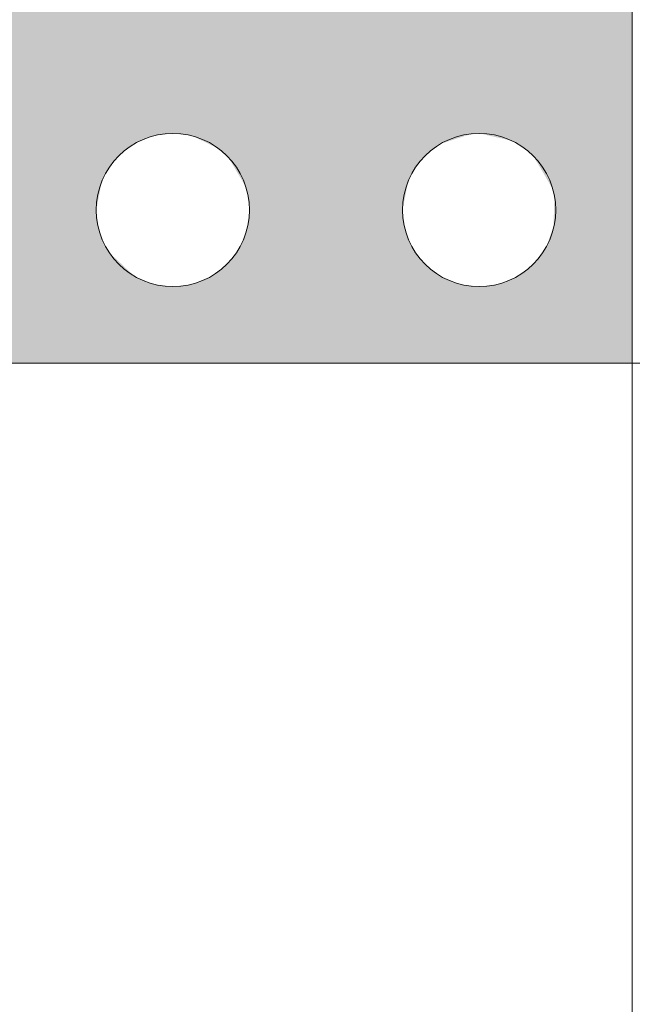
# Model space of a CAD drawing. Header units: metres. Extents: x -14.5 to 13.2, y -19 to 3.3.
# Tile 90 of 210: x 6.5231 to 6.6064, y -11.8514 to -11.7175. Entities that reach past the tile are written whole.
import ezdxf

# ---------------------------------------------------------------- set-up
doc = ezdxf.new("R2010")
doc.units = ezdxf.units.M
for name, color, linetype, lineweight in [('A-ANNO-DIMS', 7, 'Continuous', 9), ('A-ANNO-DIMS-58', 7, 'Continuous', 9), ('A-DETL-GENF', 7, 'Continuous', 5)]:
    doc.layers.add(name, color=color, linetype=linetype, lineweight=lineweight)
doc.layers.add('A-DETL', color=7, linetype='Continuous', lineweight=5, true_color=0x00a600)
doc.styles.add('Arial', font='arial.ttf', dxfattribs={"height": 0.08699999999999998})
doc.dimstyles.new('Com_linha__ref__contínua__-_Cor_Vermelha_Arial_1_5mm', dxfattribs={"dimscale": 0.3048, "dimtxt": 0.08876256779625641, "dimasz": 0.3805774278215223, "dimexe": 0.2854330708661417, "dimexo": 0.2854330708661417, "dimgap": 0.02854330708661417, "dimtad": 1, "dimrnd": 0.01, "dimzin": 0, "dimdsep": 46, "dimtxsty": 'Arial', "dimblk1": 'OBLIQUE', "dimblk2": 'OBLIQUE', "dimsah": 1, "dimcen": 0.09, "dimdle": 0.2854330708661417, "dimazin": 0, "dimtfac": 1, "dimtdec": 4, "dimtix": 1, "dimtmove": 0, "dimatfit": 3, "dimfxl": 1, "dimtvp": 1, "dimtolj": 1, "dimtzin": 0, "dimarcsym": 2})

# ---------------------------------------------------------------- blocks, each defined once
blk = doc.blocks.new('DIMBLOCK69-PLANTA DE COBERTURA')
at = {"layer": 'A-ANNO-DIMS-58', "color": 242, "true_color": 0xbd2b2e, "transparency": 16777216}
for p, q in [((8.259434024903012, -12.50504159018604), (8.259434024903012, -11.44804159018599)), ((8.259434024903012, -11.53504159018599), (8.201434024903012, -11.47704159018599)), ((8.259434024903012, -11.53504159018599), (8.093411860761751, -11.53504159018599)), ((8.259434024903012, -11.53504159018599), (8.317434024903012, -11.59304159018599)), ((8.259434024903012, -11.53504159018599), (8.346434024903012, -11.53504159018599)), ((8.259434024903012, -12.50504159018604), (8.201434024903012, -12.44704159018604)), ((8.259434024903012, -12.50504159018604), (6.093411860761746, -12.50504159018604)), ((8.259434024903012, -12.50504159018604), (8.317434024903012, -12.56304159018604)), ((8.259434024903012, -12.50504159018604), (8.346434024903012, -12.50504159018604))]:
    blk.add_line(p, q, dxfattribs=at)
at = {"layer": 'A-ANNO-DIMS-58', "color": 0, "transparency": 16777216, "insert": (8.137788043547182, -12.13748129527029), "char_height": 0.08699999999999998, "width": 0.2818552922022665, "attachment_point": 1, "rotation": 90, "line_spacing_factor": 0.9417779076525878, "style": 'Arial'}
blk.add_mtext('0,97', dxfattribs=at)
blk = doc.blocks.new('_Oblique')
at = {"color": 0, "linetype": 'ByBlock', "lineweight": -2}
blk.add_line((-0.5, -0.5), (0.5, 0.5), dxfattribs=at)

msp = doc.modelspace()

# ---------------------------------------------------------------- hatches: boundary and pattern name
at = {"layer": 'A-DETL-GENF', "true_color": 0xffffff}
h = msp.add_hatch(color=7, dxfattribs=at)
h.paths.add_polyline_path([(6.582882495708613, -11.76420825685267), (6.606411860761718, -11.76420825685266), (6.606411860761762, -11.51420825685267), (6.356411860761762, -11.51420825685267), (6.356411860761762, -11.76420825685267), (6.546607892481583, -11.76420825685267)])
h.paths.add_polyline_path([(6.585578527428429, -11.753791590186), (6.582882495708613, -11.75343665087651), (6.580370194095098, -11.75239602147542), (6.578212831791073, -11.75074061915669), (6.576557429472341, -11.74858325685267), (6.575516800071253, -11.74607095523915), (6.575161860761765, -11.74337492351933), (6.575828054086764, -11.73992745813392), (6.576557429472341, -11.738166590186), (6.578212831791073, -11.73600922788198), (6.580370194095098, -11.73435382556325), (6.584177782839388, -11.7331426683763), (6.585578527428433, -11.73295825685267), (6.5895798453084, -11.73385386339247), (6.590786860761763, -11.73435382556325), (6.592944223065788, -11.73600922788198), (6.595548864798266, -11.74045825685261), (6.595794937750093, -11.74185382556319), (6.595693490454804, -11.74566659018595), (6.594767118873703, -11.74817889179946), (6.59459962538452, -11.74858325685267), (6.592769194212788, -11.75087492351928), (6.590786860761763, -11.75239602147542), (6.588274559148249, -11.75343665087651)])
h.paths.add_polyline_path([(6.543911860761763, -11.753791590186), (6.541215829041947, -11.75343665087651), (6.538703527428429, -11.75239602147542), (6.535525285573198, -11.74941018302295), (6.534890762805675, -11.74858325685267), (6.533850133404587, -11.74607095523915), (6.533495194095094, -11.74337492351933), (6.534161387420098, -11.73992745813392), (6.534890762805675, -11.738166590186), (6.536546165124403, -11.73600922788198), (6.538703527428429, -11.73435382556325), (6.541215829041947, -11.73331319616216), (6.543911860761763, -11.73295825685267), (6.546607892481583, -11.73331319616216), (6.549803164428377, -11.73487788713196), (6.551513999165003, -11.7363173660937), (6.553662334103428, -11.73992745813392), (6.553973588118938, -11.74067889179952), (6.554328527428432, -11.74337492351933), (6.553973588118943, -11.74607095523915), (6.55293295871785, -11.74858325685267), (6.551277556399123, -11.75074061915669), (6.549120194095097, -11.75239602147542), (6.546607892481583, -11.75343665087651)])
h.paths.add_polyline_path([(6.377245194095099, -11.753791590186), (6.37387571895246, -11.75315770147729), (6.372036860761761, -11.75239602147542), (6.369879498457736, -11.75074061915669), (6.368224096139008, -11.74858325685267), (6.367183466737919, -11.74607095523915), (6.366828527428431, -11.74337492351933), (6.367494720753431, -11.73992745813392), (6.368224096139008, -11.738166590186), (6.369879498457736, -11.73600922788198), (6.37387571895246, -11.73359214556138), (6.374549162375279, -11.73331319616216), (6.377245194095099, -11.73295825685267), (6.379941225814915, -11.73331319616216), (6.38245352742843, -11.73435382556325), (6.384610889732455, -11.73600922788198), (6.386995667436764, -11.73992745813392), (6.387306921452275, -11.74067889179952), (6.387661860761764, -11.74337492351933), (6.387306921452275, -11.74607095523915), (6.386266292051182, -11.74858325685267), (6.384610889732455, -11.75074061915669), (6.38245352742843, -11.75239602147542), (6.379941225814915, -11.75343665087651)])
h.paths.add_polyline_path([(6.418911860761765, -11.753791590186), (6.416215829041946, -11.75343665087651), (6.413703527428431, -11.75239602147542), (6.411546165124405, -11.75074061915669), (6.409890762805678, -11.74858325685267), (6.408850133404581, -11.74607095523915), (6.408495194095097, -11.74337492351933), (6.409161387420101, -11.73992745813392), (6.409890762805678, -11.738166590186), (6.411546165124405, -11.73600922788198), (6.413703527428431, -11.73435382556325), (6.416215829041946, -11.73331319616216), (6.418911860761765, -11.73295825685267), (6.421607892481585, -11.73331319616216), (6.424120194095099, -11.73435382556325), (6.426277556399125, -11.73600922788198), (6.428662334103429, -11.73992745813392), (6.42897358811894, -11.74067889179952), (6.42932852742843, -11.74337492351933), (6.42897358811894, -11.74607095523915), (6.427932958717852, -11.74858325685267), (6.426277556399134, -11.75074061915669), (6.424120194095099, -11.75239602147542), (6.421607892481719, -11.75343665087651)])
h.paths.add_polyline_path([(6.460578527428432, -11.753791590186), (6.457882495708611, -11.75343665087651), (6.455370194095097, -11.75239602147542), (6.453212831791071, -11.75074061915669), (6.451557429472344, -11.74858325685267), (6.450516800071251, -11.74607095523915), (6.450161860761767, -11.74337492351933), (6.450828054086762, -11.73992745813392), (6.451557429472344, -11.738166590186), (6.453212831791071, -11.73600922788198), (6.455370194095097, -11.73435382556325), (6.457882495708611, -11.73331319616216), (6.460578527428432, -11.73295825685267), (6.463274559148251, -11.73331319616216), (6.465786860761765, -11.73435382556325), (6.467944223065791, -11.73600922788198), (6.470329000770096, -11.73992745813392), (6.470640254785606, -11.74067889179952), (6.470995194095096, -11.74337492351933), (6.470640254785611, -11.74607095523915), (6.469599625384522, -11.74858325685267), (6.467944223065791, -11.75074061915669), (6.465786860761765, -11.75239602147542), (6.463274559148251, -11.75343665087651)])
h.paths.add_polyline_path([(6.502245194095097, -11.753791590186), (6.499549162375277, -11.75343665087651), (6.497036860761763, -11.75239602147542), (6.494879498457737, -11.75074061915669), (6.493224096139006, -11.74858325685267), (6.492183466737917, -11.74607095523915), (6.491828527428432, -11.74337492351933), (6.492494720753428, -11.73992745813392), (6.493224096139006, -11.738166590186), (6.494879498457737, -11.73600922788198), (6.497036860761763, -11.73435382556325), (6.499549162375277, -11.73331319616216), (6.502245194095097, -11.73295825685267), (6.504941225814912, -11.73331319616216), (6.507453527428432, -11.73435382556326), (6.509610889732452, -11.73600922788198), (6.511995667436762, -11.73992745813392), (6.512306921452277, -11.74067889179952), (6.512661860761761, -11.74337492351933), (6.512306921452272, -11.74607095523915), (6.511266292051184, -11.74858325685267), (6.509610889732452, -11.75074061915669), (6.507453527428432, -11.75239602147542), (6.504941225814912, -11.75343665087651)])
h.paths.add_polyline_path([(6.418911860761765, -11.71212492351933), (6.416215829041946, -11.71176998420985), (6.413703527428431, -11.71072935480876), (6.411546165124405, -11.70907395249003), (6.409890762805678, -11.706916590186), (6.408850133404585, -11.70440428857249), (6.408495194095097, -11.70170825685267), (6.408850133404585, -11.69901222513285), (6.409890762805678, -11.69649992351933), (6.411546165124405, -11.69434256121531), (6.413703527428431, -11.69268715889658), (6.416215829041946, -11.69164652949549), (6.418911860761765, -11.69129159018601), (6.421607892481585, -11.69164652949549), (6.424120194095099, -11.69268715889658), (6.426277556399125, -11.69434256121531), (6.427932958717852, -11.69649992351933), (6.42897358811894, -11.69901222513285), (6.42932852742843, -11.70170825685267), (6.428973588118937, -11.70440428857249), (6.427932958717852, -11.706916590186), (6.424803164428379, -11.71020529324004), (6.424120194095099, -11.71072935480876), (6.421607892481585, -11.71176998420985)])
h.paths.add_polyline_path([(6.377245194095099, -11.71212492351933), (6.37387571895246, -11.71149103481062), (6.372036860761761, -11.71072935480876), (6.369879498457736, -11.70907395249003), (6.368224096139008, -11.706916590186), (6.367183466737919, -11.70440428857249), (6.367048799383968, -11.70003512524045), (6.367183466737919, -11.69901222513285), (6.368224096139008, -11.69649992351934), (6.369879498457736, -11.69434256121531), (6.37387571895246, -11.69192547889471), (6.374549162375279, -11.69164652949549), (6.377245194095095, -11.691291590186), (6.379941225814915, -11.69164652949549), (6.38245352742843, -11.69268715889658), (6.384610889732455, -11.69434256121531), (6.386266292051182, -11.69649992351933), (6.387306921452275, -11.69901222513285), (6.387661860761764, -11.70170825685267), (6.387306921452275, -11.70440428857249), (6.386266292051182, -11.706916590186), (6.384610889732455, -11.70907395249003), (6.38245352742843, -11.71072935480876), (6.379941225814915, -11.71176998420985)])
h.paths.add_polyline_path([(6.460578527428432, -11.71212492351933), (6.457882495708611, -11.71176998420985), (6.455370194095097, -11.71072935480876), (6.453212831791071, -11.70907395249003), (6.451557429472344, -11.706916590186), (6.450516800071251, -11.70440428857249), (6.450161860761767, -11.70170825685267), (6.450516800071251, -11.69901222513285), (6.451557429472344, -11.69649992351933), (6.453212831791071, -11.69434256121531), (6.455370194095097, -11.69268715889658), (6.457882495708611, -11.69164652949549), (6.460578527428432, -11.691291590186), (6.463274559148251, -11.69164652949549), (6.465786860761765, -11.69268715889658), (6.467944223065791, -11.69434256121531), (6.469599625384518, -11.69649992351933), (6.470640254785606, -11.69901222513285), (6.470995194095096, -11.70170825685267), (6.470640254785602, -11.70440428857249), (6.469599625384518, -11.706916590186), (6.466469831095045, -11.71020529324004), (6.465786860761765, -11.71072935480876), (6.463274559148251, -11.71176998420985)])
h.paths.add_polyline_path([(6.585578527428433, -11.71212492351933), (6.582882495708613, -11.71176998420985), (6.580370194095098, -11.71072935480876), (6.578212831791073, -11.70907395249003), (6.576557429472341, -11.706916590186), (6.575516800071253, -11.70440428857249), (6.575161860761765, -11.70170825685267), (6.575516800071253, -11.69901222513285), (6.576557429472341, -11.69649992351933), (6.578212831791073, -11.69434256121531), (6.580370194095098, -11.69268715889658), (6.583219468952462, -11.69160216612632), (6.585578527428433, -11.691291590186), (6.588274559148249, -11.69164652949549), (6.590786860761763, -11.69268715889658), (6.592944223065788, -11.69434256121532), (6.59459962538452, -11.69649992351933), (6.595774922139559, -11.70003512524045), (6.595995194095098, -11.70170825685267), (6.595640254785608, -11.70440428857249), (6.59459962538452, -11.706916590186), (6.592944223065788, -11.70907395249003), (6.590786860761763, -11.71072935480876), (6.588274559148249, -11.71176998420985)])
h.paths.add_polyline_path([(6.543911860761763, -11.71212492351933), (6.541215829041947, -11.71176998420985), (6.538703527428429, -11.71072935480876), (6.536546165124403, -11.70907395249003), (6.534890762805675, -11.706916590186), (6.533850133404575, -11.70440428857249), (6.533495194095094, -11.70170825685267), (6.533850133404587, -11.69901222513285), (6.534890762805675, -11.69649992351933), (6.536546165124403, -11.69434256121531), (6.538703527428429, -11.69268715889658), (6.541215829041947, -11.69164652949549), (6.543911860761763, -11.691291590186), (6.546607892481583, -11.69164652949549), (6.549803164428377, -11.6932112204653), (6.551513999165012, -11.69465069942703), (6.55293295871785, -11.69649992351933), (6.553973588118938, -11.69901222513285), (6.554328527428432, -11.70170825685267), (6.553973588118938, -11.70440428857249), (6.55293295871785, -11.706916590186), (6.551277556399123, -11.70907395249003), (6.549120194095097, -11.71072935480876), (6.546607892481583, -11.71176998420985)])
h.paths.add_polyline_path([(6.502245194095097, -11.71212492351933), (6.499549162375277, -11.71176998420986), (6.497036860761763, -11.71072935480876), (6.494879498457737, -11.70907395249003), (6.493224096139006, -11.706916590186), (6.492183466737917, -11.70440428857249), (6.491828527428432, -11.70170825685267), (6.492183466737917, -11.69901222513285), (6.493224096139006, -11.69649992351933), (6.494879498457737, -11.69434256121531), (6.497036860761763, -11.69268715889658), (6.499549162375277, -11.69164652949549), (6.502245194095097, -11.691291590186), (6.504941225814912, -11.69164652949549), (6.508136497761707, -11.6932112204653), (6.509610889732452, -11.69434256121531), (6.511266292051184, -11.69649992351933), (6.512306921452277, -11.69901222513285), (6.512661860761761, -11.70170825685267), (6.512306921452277, -11.70440428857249), (6.511266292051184, -11.706916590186), (6.509610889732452, -11.70907395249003), (6.507453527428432, -11.71072935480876), (6.504941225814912, -11.71176998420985)])
h.paths.add_polyline_path([(6.585578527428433, -11.67045825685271), (6.582882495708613, -11.67010331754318), (6.580370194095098, -11.66906268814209), (6.57704381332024, -11.66588379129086), (6.576557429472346, -11.66524992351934), (6.575516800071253, -11.66273762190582), (6.575161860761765, -11.660041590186), (6.575516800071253, -11.65734555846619), (6.576557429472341, -11.65483325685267), (6.578212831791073, -11.65267589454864), (6.580370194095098, -11.6510204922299), (6.583219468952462, -11.64993549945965), (6.585578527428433, -11.64962492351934), (6.588274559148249, -11.64997986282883), (6.590786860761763, -11.65102049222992), (6.592944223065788, -11.65267589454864), (6.59459962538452, -11.65483325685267), (6.595640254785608, -11.65734555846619), (6.595995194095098, -11.660041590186), (6.595640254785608, -11.66273762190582), (6.594113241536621, -11.66588379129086), (6.592944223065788, -11.66740728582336), (6.590786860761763, -11.66906268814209), (6.588274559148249, -11.67010331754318)])
h.paths.add_polyline_path([(6.502245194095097, -11.67045825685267), (6.499549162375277, -11.67010331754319), (6.497036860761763, -11.66906268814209), (6.493710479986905, -11.66588379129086), (6.493224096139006, -11.66524992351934), (6.492183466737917, -11.66273762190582), (6.491828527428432, -11.660041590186), (6.492183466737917, -11.65734555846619), (6.493224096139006, -11.65483325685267), (6.494879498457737, -11.65267589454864), (6.497036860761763, -11.65102049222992), (6.499549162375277, -11.64997986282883), (6.502245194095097, -11.64962492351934), (6.504941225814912, -11.64997986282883), (6.507453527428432, -11.65102049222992), (6.509610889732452, -11.65267589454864), (6.511266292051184, -11.65483325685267), (6.512306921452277, -11.65734555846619), (6.512661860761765, -11.660041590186), (6.512306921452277, -11.66273762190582), (6.510779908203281, -11.66588379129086), (6.509610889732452, -11.66740728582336), (6.507453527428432, -11.66906268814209), (6.504941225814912, -11.67010331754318)])
h.paths.add_polyline_path([(6.460578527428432, -11.67045825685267), (6.457882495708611, -11.67010331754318), (6.455370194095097, -11.66906268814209), (6.452043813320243, -11.66588379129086), (6.451557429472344, -11.66524992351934), (6.450516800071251, -11.66273762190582), (6.450161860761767, -11.660041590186), (6.450516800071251, -11.65734555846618), (6.451557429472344, -11.65483325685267), (6.453212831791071, -11.65267589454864), (6.455370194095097, -11.65102049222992), (6.457882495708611, -11.64997986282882), (6.460578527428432, -11.64962492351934), (6.463274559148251, -11.64997986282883), (6.465786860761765, -11.65102049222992), (6.467944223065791, -11.65267589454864), (6.469599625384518, -11.65483325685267), (6.470640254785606, -11.65734555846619), (6.470995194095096, -11.660041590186), (6.470640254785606, -11.66273762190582), (6.469113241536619, -11.66588379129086), (6.466469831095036, -11.66853862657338), (6.465786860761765, -11.66906268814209), (6.463274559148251, -11.67010331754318)])
h.paths.add_polyline_path([(6.543911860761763, -11.67045825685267), (6.541215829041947, -11.67010331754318), (6.538703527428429, -11.66906268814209), (6.535377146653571, -11.66588379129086), (6.534890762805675, -11.66524992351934), (6.533850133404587, -11.66273762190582), (6.533495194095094, -11.660041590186), (6.533850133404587, -11.65734555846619), (6.534890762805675, -11.65483325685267), (6.536546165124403, -11.65267589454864), (6.538703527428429, -11.65102049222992), (6.541215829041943, -11.64997986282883), (6.543911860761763, -11.64962492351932), (6.546607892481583, -11.64997986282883), (6.549120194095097, -11.65102049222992), (6.551513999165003, -11.65298403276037), (6.55293295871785, -11.65483325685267), (6.553973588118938, -11.65734555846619), (6.554328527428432, -11.660041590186), (6.553973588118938, -11.66273762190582), (6.552446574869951, -11.66588379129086), (6.551277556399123, -11.66740728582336), (6.549120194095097, -11.66906268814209), (6.546607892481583, -11.67010331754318)])
h.paths.add_polyline_path([(6.418911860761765, -11.67045825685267), (6.416215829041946, -11.67010331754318), (6.413703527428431, -11.66906268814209), (6.410377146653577, -11.66588379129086), (6.409890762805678, -11.66524992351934), (6.408850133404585, -11.66273762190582), (6.408495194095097, -11.660041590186), (6.408850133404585, -11.65734555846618), (6.409890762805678, -11.65483325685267), (6.411546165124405, -11.65267589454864), (6.413703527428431, -11.65102049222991), (6.416215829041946, -11.64997986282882), (6.418911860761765, -11.64962492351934), (6.421607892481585, -11.64997986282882), (6.424120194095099, -11.6510204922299), (6.426277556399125, -11.65267589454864), (6.427932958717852, -11.65483325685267), (6.42897358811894, -11.65734555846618), (6.42932852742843, -11.660041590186), (6.42897358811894, -11.66273762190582), (6.427446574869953, -11.66588379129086), (6.426277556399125, -11.66740728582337), (6.424120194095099, -11.66906268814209), (6.421607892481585, -11.67010331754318)])
h.paths.add_polyline_path([(6.377245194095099, -11.67045825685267), (6.37387571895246, -11.66982436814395), (6.372036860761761, -11.66906268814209), (6.368710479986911, -11.66588379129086), (6.368224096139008, -11.66524992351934), (6.367183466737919, -11.66273762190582), (6.366828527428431, -11.660041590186), (6.367183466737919, -11.6573455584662), (6.368224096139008, -11.65483325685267), (6.369879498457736, -11.65267589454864), (6.37387571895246, -11.65025881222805), (6.374549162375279, -11.64997986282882), (6.377245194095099, -11.64962492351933), (6.379941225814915, -11.64997986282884), (6.38245352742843, -11.65102049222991), (6.384610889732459, -11.65267589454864), (6.386266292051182, -11.65483325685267), (6.387306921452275, -11.65734555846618), (6.387661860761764, -11.660041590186), (6.387306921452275, -11.66273762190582), (6.385779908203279, -11.66588379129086), (6.384610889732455, -11.66740728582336), (6.38245352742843, -11.66906268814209), (6.379941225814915, -11.67010331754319)])
h.paths.add_polyline_path([(6.585578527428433, -11.62879159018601), (6.582882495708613, -11.62843665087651), (6.580370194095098, -11.62739602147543), (6.578212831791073, -11.6257406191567), (6.576557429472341, -11.62358325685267), (6.575516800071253, -11.62107095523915), (6.575161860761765, -11.61837492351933), (6.575516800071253, -11.61567889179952), (6.57708149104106, -11.61248361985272), (6.578212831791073, -11.61100922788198), (6.580370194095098, -11.60935382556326), (6.583219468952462, -11.60826883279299), (6.585578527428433, -11.60795825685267), (6.588274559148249, -11.60831319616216), (6.590786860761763, -11.60935382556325), (6.592944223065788, -11.61100922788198), (6.59459962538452, -11.613166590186), (6.595640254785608, -11.61567889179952), (6.595995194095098, -11.61837492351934), (6.595640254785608, -11.62107095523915), (6.59459962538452, -11.62358325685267), (6.592944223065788, -11.6257406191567), (6.590786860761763, -11.62739602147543), (6.588274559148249, -11.62843665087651)])
h.paths.add_polyline_path([(6.460578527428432, -11.628791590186), (6.457882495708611, -11.62843665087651), (6.455370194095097, -11.62739602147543), (6.453212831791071, -11.6257406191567), (6.451557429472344, -11.62358325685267), (6.450516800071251, -11.62107095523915), (6.450161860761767, -11.61837492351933), (6.450516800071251, -11.61567889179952), (6.451557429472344, -11.613166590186), (6.454687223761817, -11.60987788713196), (6.455370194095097, -11.60935382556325), (6.457882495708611, -11.60831319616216), (6.460578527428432, -11.60795825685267), (6.463274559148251, -11.60831319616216), (6.466469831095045, -11.60987788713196), (6.467944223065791, -11.61100922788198), (6.469599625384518, -11.613166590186), (6.470640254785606, -11.61567889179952), (6.470995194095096, -11.61837492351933), (6.470640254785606, -11.62107095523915), (6.469599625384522, -11.62358325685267), (6.467944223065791, -11.6257406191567), (6.465786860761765, -11.62739602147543), (6.463274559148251, -11.62843665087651)])
h.paths.add_polyline_path([(6.418911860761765, -11.628791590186), (6.416215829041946, -11.62843665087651), (6.413703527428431, -11.62739602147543), (6.411546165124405, -11.6257406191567), (6.409890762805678, -11.62358325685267), (6.408850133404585, -11.62107095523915), (6.408495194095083, -11.61837492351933), (6.408850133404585, -11.61567889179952), (6.409890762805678, -11.613166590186), (6.411546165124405, -11.61100922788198), (6.413703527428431, -11.60935382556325), (6.416215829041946, -11.60831319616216), (6.418911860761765, -11.60795825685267), (6.421607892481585, -11.60831319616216), (6.424120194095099, -11.60935382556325), (6.426277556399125, -11.61100922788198), (6.427932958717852, -11.613166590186), (6.42897358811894, -11.61567889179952), (6.42932852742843, -11.61837492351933), (6.428973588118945, -11.62107095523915), (6.427932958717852, -11.62358325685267), (6.426277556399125, -11.6257406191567), (6.424120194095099, -11.62739602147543), (6.421607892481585, -11.62843665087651)])
h.paths.add_polyline_path([(6.377245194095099, -11.628791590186), (6.37387571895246, -11.62815770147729), (6.372036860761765, -11.62739602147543), (6.369879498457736, -11.6257406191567), (6.368224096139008, -11.62358325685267), (6.367183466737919, -11.62107095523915), (6.366828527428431, -11.61837492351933), (6.367183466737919, -11.61567889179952), (6.368224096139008, -11.613166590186), (6.369879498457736, -11.61100922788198), (6.37387571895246, -11.60859214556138), (6.374549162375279, -11.60831319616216), (6.377245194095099, -11.60795825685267), (6.379941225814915, -11.60831319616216), (6.38245352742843, -11.60935382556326), (6.385742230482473, -11.61248361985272), (6.386266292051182, -11.613166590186), (6.387306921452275, -11.61567889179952), (6.387661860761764, -11.61837492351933), (6.387306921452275, -11.62107095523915), (6.386266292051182, -11.62358325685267), (6.384610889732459, -11.6257406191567), (6.38245352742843, -11.62739602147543), (6.379941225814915, -11.62843665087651)])
h.paths.add_polyline_path([(6.543911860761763, -11.628791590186), (6.541215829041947, -11.62843665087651), (6.538703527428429, -11.62739602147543), (6.536546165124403, -11.6257406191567), (6.534890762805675, -11.62358325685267), (6.533850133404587, -11.62107095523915), (6.533495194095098, -11.61837492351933), (6.533850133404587, -11.61567889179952), (6.534890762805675, -11.613166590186), (6.536546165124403, -11.61100922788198), (6.538703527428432, -11.60935382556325), (6.541215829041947, -11.60831319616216), (6.543911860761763, -11.60795825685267), (6.546607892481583, -11.60831319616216), (6.549120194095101, -11.60935382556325), (6.551277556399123, -11.61100922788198), (6.552932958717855, -11.613166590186), (6.553973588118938, -11.61567889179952), (6.554328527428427, -11.61837492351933), (6.553973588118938, -11.62107095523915), (6.552932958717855, -11.62358325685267), (6.551277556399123, -11.6257406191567), (6.549120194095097, -11.62739602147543), (6.546607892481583, -11.62843665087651)])
h.paths.add_polyline_path([(6.502245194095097, -11.628791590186), (6.499549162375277, -11.62843665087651), (6.497036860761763, -11.62739602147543), (6.494879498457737, -11.6257406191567), (6.493224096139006, -11.62358325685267), (6.492183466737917, -11.62107095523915), (6.491828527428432, -11.61837492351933), (6.492183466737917, -11.61567889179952), (6.493224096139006, -11.613166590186), (6.494879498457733, -11.61100922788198), (6.497036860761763, -11.60935382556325), (6.499549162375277, -11.60831319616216), (6.502245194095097, -11.60795825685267), (6.504941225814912, -11.60831319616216), (6.507453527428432, -11.60935382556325), (6.509610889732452, -11.61100922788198), (6.511266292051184, -11.613166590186), (6.512306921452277, -11.61567889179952), (6.51266186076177, -11.61837492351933), (6.512306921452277, -11.62107095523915), (6.511266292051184, -11.62358325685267), (6.509610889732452, -11.6257406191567), (6.507453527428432, -11.62739602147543), (6.504941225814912, -11.62843665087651)])
h.paths.add_polyline_path([(6.502245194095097, -11.58712492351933), (6.499549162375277, -11.58676998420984), (6.497036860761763, -11.58572935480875), (6.494879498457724, -11.58407395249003), (6.493224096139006, -11.581916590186), (6.492183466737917, -11.57940428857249), (6.491828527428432, -11.57670825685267), (6.492183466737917, -11.57401222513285), (6.493224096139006, -11.57149992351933), (6.494879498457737, -11.56934256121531), (6.497036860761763, -11.56768715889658), (6.499549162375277, -11.56664652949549), (6.502245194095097, -11.566291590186), (6.504941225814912, -11.56664652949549), (6.507453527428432, -11.56768715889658), (6.509610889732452, -11.56934256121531), (6.511266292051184, -11.57149992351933), (6.512306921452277, -11.57401222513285), (6.512661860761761, -11.57670825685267), (6.512306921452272, -11.57940428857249), (6.511266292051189, -11.581916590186), (6.509610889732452, -11.58407395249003), (6.507453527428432, -11.58572935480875), (6.504941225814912, -11.58676998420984)])
h.paths.add_polyline_path([(6.418911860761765, -11.58712492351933), (6.416215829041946, -11.58676998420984), (6.413703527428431, -11.58572935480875), (6.411546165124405, -11.58407395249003), (6.409890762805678, -11.581916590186), (6.40885013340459, -11.57940428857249), (6.408495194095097, -11.57670825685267), (6.408850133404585, -11.57401222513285), (6.409890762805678, -11.57149992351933), (6.411546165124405, -11.56934256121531), (6.413703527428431, -11.56768715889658), (6.416215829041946, -11.56664652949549), (6.418911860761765, -11.566291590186), (6.421607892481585, -11.56664652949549), (6.424120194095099, -11.56768715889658), (6.426277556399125, -11.56934256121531), (6.427932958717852, -11.57149992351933), (6.42897358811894, -11.57401222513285), (6.42932852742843, -11.57670825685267), (6.42897358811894, -11.57940428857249), (6.427932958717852, -11.581916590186), (6.426277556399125, -11.58407395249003), (6.424120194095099, -11.58572935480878), (6.421607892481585, -11.58676998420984)])
h.paths.add_polyline_path([(6.377245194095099, -11.58712492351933), (6.37387571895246, -11.58649103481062), (6.372036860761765, -11.58572935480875), (6.369879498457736, -11.58407395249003), (6.368224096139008, -11.581916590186), (6.367183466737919, -11.57940428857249), (6.366828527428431, -11.57670825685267), (6.367183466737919, -11.57401222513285), (6.368224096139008, -11.57149992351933), (6.369879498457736, -11.56934256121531), (6.37387571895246, -11.56692547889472), (6.374549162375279, -11.56664652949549), (6.377245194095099, -11.566291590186), (6.379941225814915, -11.56664652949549), (6.38245352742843, -11.56768715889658), (6.384610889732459, -11.56934256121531), (6.386266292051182, -11.57149992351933), (6.387306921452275, -11.57401222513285), (6.387661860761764, -11.57670825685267), (6.387306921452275, -11.57940428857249), (6.386266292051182, -11.581916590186), (6.384610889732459, -11.58407395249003), (6.38245352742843, -11.58572935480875), (6.379941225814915, -11.58676998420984)])
h.paths.add_polyline_path([(6.585578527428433, -11.58712492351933), (6.582882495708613, -11.58676998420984), (6.580370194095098, -11.58572935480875), (6.578212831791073, -11.58407395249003), (6.576557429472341, -11.581916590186), (6.575516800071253, -11.57940428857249), (6.575161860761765, -11.57670825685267), (6.575516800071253, -11.57401222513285), (6.576557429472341, -11.57149992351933), (6.578212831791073, -11.56934256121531), (6.580370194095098, -11.56768715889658), (6.583219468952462, -11.56660216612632), (6.585578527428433, -11.566291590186), (6.589190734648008, -11.567026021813), (6.590786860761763, -11.56768715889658), (6.592944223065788, -11.56934256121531), (6.59459962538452, -11.57149992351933), (6.595640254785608, -11.57401222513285), (6.595995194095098, -11.57670825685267), (6.595640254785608, -11.57940428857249), (6.59459962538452, -11.581916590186), (6.592944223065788, -11.58407395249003), (6.590786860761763, -11.58572935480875), (6.588274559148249, -11.58676998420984)])
h.paths.add_polyline_path([(6.543911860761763, -11.58712492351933), (6.541215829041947, -11.58676998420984), (6.538703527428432, -11.58572935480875), (6.536546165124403, -11.58407395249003), (6.534385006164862, -11.58069558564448), (6.533850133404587, -11.57940428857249), (6.533495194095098, -11.57670825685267), (6.533850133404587, -11.57401222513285), (6.534890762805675, -11.57149992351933), (6.536546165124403, -11.56934256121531), (6.538703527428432, -11.56768715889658), (6.541215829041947, -11.56664652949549), (6.543911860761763, -11.56629159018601), (6.546607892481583, -11.56664652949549), (6.549120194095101, -11.56768715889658), (6.551277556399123, -11.56934256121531), (6.552932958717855, -11.57149992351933), (6.553973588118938, -11.57401222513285), (6.554328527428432, -11.57670825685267), (6.553973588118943, -11.57940428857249), (6.552932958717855, -11.581916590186), (6.549803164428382, -11.58520529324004), (6.549120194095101, -11.58572935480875), (6.546607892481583, -11.58676998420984)])
h.paths.add_polyline_path([(6.460578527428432, -11.58712492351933), (6.457882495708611, -11.58676998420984), (6.455370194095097, -11.58572935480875), (6.453212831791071, -11.58407395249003), (6.451557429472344, -11.581916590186), (6.450516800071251, -11.57940428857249), (6.450161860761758, -11.57670825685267), (6.450516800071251, -11.57401222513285), (6.451557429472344, -11.57149992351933), (6.453212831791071, -11.56934256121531), (6.455370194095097, -11.56768715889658), (6.457882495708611, -11.56664652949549), (6.460578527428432, -11.566291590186), (6.463274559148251, -11.56664652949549), (6.465786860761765, -11.56768715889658), (6.467944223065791, -11.56934256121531), (6.469599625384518, -11.57149992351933), (6.470640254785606, -11.57401222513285), (6.470995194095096, -11.57670825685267), (6.470640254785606, -11.57940428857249), (6.469599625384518, -11.581916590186), (6.467944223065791, -11.58407395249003), (6.465786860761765, -11.58572935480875), (6.463274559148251, -11.58676998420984)])
h.paths.add_polyline_path([(6.585578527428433, -11.54545825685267), (6.582882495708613, -11.54510331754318), (6.580370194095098, -11.54406268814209), (6.578212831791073, -11.54240728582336), (6.576557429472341, -11.54024992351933), (6.575516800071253, -11.53773762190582), (6.575161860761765, -11.535041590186), (6.575516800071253, -11.53234555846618), (6.576557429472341, -11.52983325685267), (6.578212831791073, -11.52767589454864), (6.580370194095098, -11.52602049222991), (6.583219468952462, -11.52493549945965), (6.585578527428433, -11.52462492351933), (6.588274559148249, -11.52497986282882), (6.590786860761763, -11.52602049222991), (6.592944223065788, -11.52767589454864), (6.59459962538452, -11.52983325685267), (6.595640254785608, -11.53234555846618), (6.595995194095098, -11.53504159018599), (6.595640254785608, -11.53773762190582), (6.59459962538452, -11.54024992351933), (6.592944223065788, -11.54240728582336), (6.590786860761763, -11.54406268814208), (6.588274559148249, -11.54510331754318)])
h.paths.add_polyline_path([(6.418911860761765, -11.54545825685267), (6.416215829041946, -11.54510331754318), (6.413703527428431, -11.54406268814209), (6.411546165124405, -11.54240728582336), (6.409890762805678, -11.54024992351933), (6.408850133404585, -11.53773762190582), (6.408495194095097, -11.535041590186), (6.408850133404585, -11.53234555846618), (6.409890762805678, -11.52983325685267), (6.411546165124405, -11.52767589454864), (6.413703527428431, -11.52602049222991), (6.416215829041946, -11.52497986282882), (6.418911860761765, -11.52462492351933), (6.421607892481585, -11.52497986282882), (6.424120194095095, -11.52602049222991), (6.426277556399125, -11.52767589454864), (6.427932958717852, -11.52983325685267), (6.428973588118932, -11.53234555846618), (6.42932852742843, -11.535041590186), (6.42897358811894, -11.53773762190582), (6.427932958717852, -11.54024992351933), (6.426277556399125, -11.54240728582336), (6.424120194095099, -11.54406268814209), (6.421607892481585, -11.54510331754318)])
h.paths.add_polyline_path([(6.502245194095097, -11.54545825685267), (6.499549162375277, -11.54510331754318), (6.497036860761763, -11.54406268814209), (6.494879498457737, -11.54240728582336), (6.493224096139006, -11.54024992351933), (6.492183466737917, -11.53773762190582), (6.491828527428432, -11.535041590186), (6.492183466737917, -11.53234555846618), (6.493224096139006, -11.52983325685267), (6.494879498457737, -11.52767589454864), (6.497036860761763, -11.52602049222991), (6.499549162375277, -11.52497986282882), (6.502245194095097, -11.52462492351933), (6.504941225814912, -11.52497986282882), (6.507453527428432, -11.52602049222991), (6.509610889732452, -11.52767589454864), (6.51126629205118, -11.52983325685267), (6.512306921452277, -11.53234555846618), (6.512661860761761, -11.535041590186), (6.512306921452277, -11.53773762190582), (6.511266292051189, -11.54024992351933), (6.508136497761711, -11.54353862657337), (6.507453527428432, -11.54406268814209), (6.504941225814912, -11.54510331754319)])
h.paths.add_polyline_path([(6.377245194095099, -11.54545825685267), (6.37387571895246, -11.54482436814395), (6.372036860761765, -11.54406268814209), (6.369879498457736, -11.54240728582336), (6.368224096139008, -11.54024992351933), (6.367183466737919, -11.53773762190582), (6.366828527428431, -11.53504159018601), (6.367183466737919, -11.53234555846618), (6.368224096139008, -11.52983325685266), (6.369879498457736, -11.52767589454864), (6.37387571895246, -11.52525881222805), (6.374549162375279, -11.52497986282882), (6.377245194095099, -11.52462492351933), (6.379941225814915, -11.52497986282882), (6.384302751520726, -11.52743945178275), (6.384610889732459, -11.52767589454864), (6.386266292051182, -11.52983325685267), (6.387306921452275, -11.53234555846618), (6.387661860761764, -11.535041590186), (6.387306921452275, -11.53773762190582), (6.386266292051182, -11.54024992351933), (6.384610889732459, -11.54240728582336), (6.38245352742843, -11.54406268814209), (6.379941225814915, -11.54510331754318)])
h.paths.add_polyline_path([(6.543911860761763, -11.54545825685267), (6.541215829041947, -11.54510331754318), (6.538703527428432, -11.54406268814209), (6.536546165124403, -11.54240728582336), (6.534890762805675, -11.54024992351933), (6.533850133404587, -11.53773762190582), (6.533495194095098, -11.535041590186), (6.533850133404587, -11.53234555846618), (6.535414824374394, -11.52915028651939), (6.536546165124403, -11.52767589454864), (6.538703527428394, -11.52602049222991), (6.541215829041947, -11.52497986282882), (6.543911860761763, -11.52462492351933), (6.546607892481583, -11.52497986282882), (6.549120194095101, -11.52602049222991), (6.551277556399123, -11.52767589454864), (6.552932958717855, -11.52983325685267), (6.553973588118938, -11.53234555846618), (6.554328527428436, -11.535041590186), (6.553973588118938, -11.53773762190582), (6.55293295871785, -11.54024992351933), (6.551277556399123, -11.54240728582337), (6.549120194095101, -11.54406268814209), (6.546607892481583, -11.54510331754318)])
h.paths.add_polyline_path([(6.460578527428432, -11.54545825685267), (6.457882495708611, -11.54510331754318), (6.455370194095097, -11.54406268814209), (6.453212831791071, -11.54240728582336), (6.451557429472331, -11.54024992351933), (6.450516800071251, -11.53773762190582), (6.450161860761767, -11.535041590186), (6.450516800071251, -11.53234555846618), (6.451557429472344, -11.52983325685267), (6.453212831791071, -11.52767589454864), (6.455370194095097, -11.52602049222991), (6.457882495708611, -11.52497986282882), (6.460578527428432, -11.52462492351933), (6.463274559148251, -11.52497986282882), (6.465786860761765, -11.52602049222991), (6.467944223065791, -11.52767589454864), (6.469599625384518, -11.52983325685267), (6.470640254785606, -11.53234555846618), (6.470995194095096, -11.535041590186), (6.470640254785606, -11.53773762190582), (6.469599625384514, -11.54024992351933), (6.467944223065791, -11.54240728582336), (6.465786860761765, -11.54406268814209), (6.463274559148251, -11.54510331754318)])

# ---------------------------------------------------------------- linework, layer by layer
at = {"layer": 'A-DETL', "color": 8, "true_color": 0x808080}
for p, q in [((6.606411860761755, -11.51420825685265), (6.606411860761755, -11.76420825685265)), ((6.356411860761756, -11.76420825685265), (6.606411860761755, -11.76420825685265)), ((6.606411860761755, -11.76420825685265), (6.606411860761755, -11.98004159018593)), ((6.606411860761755, -11.76420825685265), (6.856411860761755, -11.76420825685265))]:
    msp.add_line(p, q, dxfattribs=at)
for centre, radius, start, end in [((6.543911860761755, -11.74337492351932), 0.01041666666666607, 0, 180), ((6.585578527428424, -11.74337492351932), 0.01041666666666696, 0, 180), ((6.543911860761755, -11.74337492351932), 0.01041666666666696, 180, 0), ((6.585578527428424, -11.74337492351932), 0.01041666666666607, 180, 0)]:
    msp.add_arc(centre, radius, start, end, dxfattribs=at)

# ---------------------------------------------------------------- dimensions: what is measured, and where the dimension line sits
at = {"layer": 'A-ANNO-DIMS', "color": 242, "true_color": 0xbd2b2e}
dim = msp.add_linear_dim(base=(8.259434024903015, -11.535041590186), p1=(6.006411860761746, -12.50504159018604), p2=(8.006411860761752, -11.53504159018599), angle=89.99999999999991, dimstyle='Com_linha__ref__contínua__-_Cor_Vermelha_Arial_1_5mm', override={"dimpost": '<>', "dimfxl": 2.222813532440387}, dxfattribs=at)
dim.commit()
dim.dimension.update_dxf_attribs({"geometry": 'DIMBLOCK69-PLANTA DE COBERTURA', "text_midpoint": (8.206314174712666, -12.02004159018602)})

doc.saveas('drawing.dxf')
